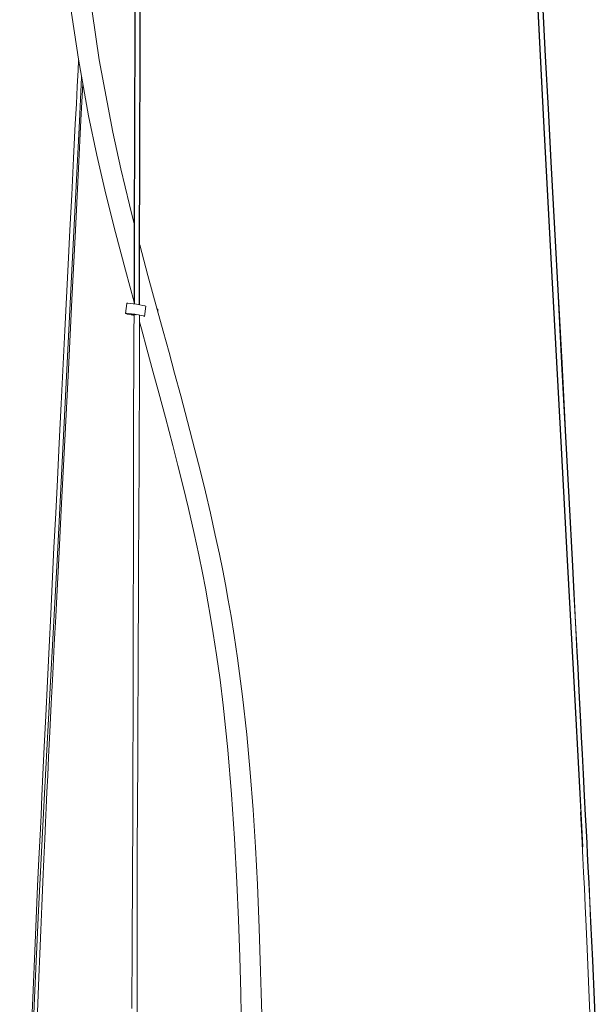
# Model space of a CAD drawing. Header units: millimetres. Extents: x -834 to 396, y -1282 to 570.
# Tile 3 of 13: x 48 to 218, y -992 to -702. Entities that reach past the tile are written whole.
import ezdxf

# ---------------------------------------------------------------- set-up
doc = ezdxf.new("R2010")
doc.units = ezdxf.units.MM

msp = doc.modelspace()

# ---------------------------------------------------------------- linework, layer by layer
at = {"color": 7, "linetype": 'Continuous', "lineweight": 15}
for p, q in [((79.35, -785.16), (78.89, -788.12)), ((81.56, -785.15), (81.61, -785.33)), ((84.49, -788.99), (84.95, -786.03)), ((88.43, -787.5), (88.51, -786.97))]:
    msp.add_line(p, q, dxfattribs=at)
at = {"color": 7, "linetype": 'Continuous', "lineweight": 15, "flags": 128}
for points in [[(82.97, -785.55), (83.01, -771.32), (83.08, -741.04), (83.16, -710.76), (83.24, -680.48), (83.32, -650.2), (83.78, -515.32), (84.4, -380.39), (84.78, -321), (85.28, -261.58), (85.41, -248.5), (85.55, -235.42), (85.7, -222.33), (85.87, -209.42), (85.92, -205.79), (85.97, -202.24), (86.02, -198.78), (86.07, -195.4), (86.13, -191.43), (86.21, -186.5), (86.32, -179.56), (86.47, -171.57), (86.59, -165.36)], [(83.07, -785.57), (83.11, -771.32), (83.18, -741.04), (83.26, -710.76), (83.34, -680.48), (83.42, -650.2), (83.88, -515.33), (84.5, -380.4), (84.88, -321), (85.38, -261.58), (85.51, -248.5), (85.65, -235.43), (85.8, -222.34), (85.97, -209.42), (86.02, -205.79), (86.07, -202.25), (86.12, -198.79), (86.17, -195.4), (86.23, -191.43), (86.31, -186.5), (86.42, -179.56), (86.57, -171.57), (86.69, -165.36)], [(213.16, -935.02), (212.87, -929.57), (210.96, -894.78), (209, -859.05), (207, -822.26), (204.6, -777.33), (202.17, -731.48), (199.72, -685.02), (197.26, -638.27), (194.82, -591.54), (192.42, -545.15), (190.46, -506.67), (188.57, -468.85), (186.75, -431.85), (185.01, -395.88), (183.73, -368.46), (182.5, -341.88), (181.36, -316.22), (180.3, -291.58), (179.51, -272.67), (178.78, -254.51), (178.12, -237.15), (178.09, -236.35)], [(213.76, -945.25), (212.95, -929.56), (211.06, -894.78), (209.09, -859.05), (207.1, -822.25), (204.7, -777.33), (202.27, -731.48), (199.82, -685.01), (197.36, -638.26), (194.92, -591.53), (192.52, -545.14), (190.56, -506.67), (188.67, -468.84), (186.85, -431.85), (185.11, -395.88), (183.82, -368.46), (182.6, -341.87), (181.46, -316.22), (180.4, -291.58), (179.61, -272.66), (178.88, -254.5), (178.22, -237.15), (178.19, -236.34)], [(82.42, -488.06), (80.01, -496.07), (75.38, -513.1), (71.34, -529.85), (67.9, -546.31), (65.04, -562.49), (62.72, -578.51), (60.95, -594.36), (59.72, -610.01), (58.96, -627.64), (58.88, -644.95), (59.45, -662.15), (60.69, -679.33), (62.56, -696.41), (65.04, -713.29), (68.08, -729.95), (70.51, -741.52), (73.16, -752.98), (75.98, -764.28), (78.9, -775.38), (81.46, -784.78)], [(81.53, -761.71), (80.12, -756.17), (77.57, -745.51), (75.19, -734.74), (71.14, -713.39), (68.02, -691.68), (66.42, -675.99), (65.36, -660.23), (64.87, -644.45), (64.94, -628.57), (65.59, -612.42), (66.74, -596.9), (68.43, -581.18), (70.67, -565.29), (73.45, -549.24), (76.8, -532.92), (80.75, -516.3), (82.33, -510.44)], [(81.81, -673.39), (81.72, -703.48), (81.62, -733.56), (81.52, -763.65), (81.46, -785.31)], [(81.91, -673.39), (81.82, -703.48), (81.72, -733.56), (81.63, -763.65), (81.56, -785.15)], [(217.59, -1001.83), (216.55, -978.73), (216.29, -973.04), (216.01, -967.31), (215.73, -961.51), (215.45, -955.89), (215.22, -951.13), (215.02, -947.28), (214.87, -944.15), (214.68, -940.54), (214.45, -935.89), (214.15, -930.19), (213.82, -923.78), (213.52, -917.97), (213.26, -912.89), (213.04, -908.54), (212.85, -904.92), (212.66, -901.26), (212.44, -897.17), (212.21, -892.65), (211.95, -887.69), (211.51, -879.17), (211.06, -870.73), (210.63, -862.52), (209.58, -842.35), (208.53, -822.57), (207.47, -802.79), (206.41, -783), (205.35, -763.22), (204.29, -743.44), (203.46, -727.9), (202.63, -712.35), (201.8, -696.72)], [(217.69, -1001.83), (216.65, -978.72), (216.38, -973.04), (216.11, -967.3), (215.82, -961.51), (215.54, -955.88), (215.31, -951.13), (215.11, -947.27), (214.96, -944.15), (214.77, -940.54), (214.54, -935.89), (214.25, -930.19), (213.92, -923.78), (213.62, -917.97), (213.35, -912.89), (213.13, -908.54), (212.94, -904.91), (212.75, -901.25), (212.54, -897.17), (212.3, -892.65), (212.04, -887.69), (211.6, -879.17), (211.16, -870.73), (210.73, -862.52), (209.68, -842.35), (208.63, -822.57), (207.58, -802.79), (206.52, -783), (205.46, -763.22), (204.4, -743.44), (203.56, -727.9), (202.73, -712.35), (201.9, -696.72)], [(65.1, -713.62), (64.96, -716.46), (64.71, -721.25), (64.45, -726.44), (64.15, -732.26), (63.64, -742.38), (63.09, -753.19), (62.56, -763.64), (62.05, -773.69), (61.55, -783.39), (61.06, -793.11), (60.56, -803.01), (59.97, -814.76), (59.39, -826.32), (58.86, -837.02), (58.36, -846.92), (57.86, -857.03), (57.34, -867.76), (56.9, -876.74), (56.43, -886.32), (55.94, -896.48), (55.45, -906.65), (55, -915.81), (54.61, -923.95), (54.31, -930.2), (54.04, -935.9), (53.76, -941.77), (53.43, -948.74), (53.05, -956.82), (52.29, -973.58), (51.59, -989.69), (51.14, -1000.57)], [(52.96, -993.89), (53.37, -983.61), (53.65, -976.75), (53.94, -969.78), (54.25, -962.68), (54.56, -955.49), (54.86, -948.83), (55.13, -942.94), (55.36, -938.09), (55.56, -933.74), (55.78, -929.14), (56.02, -924.19), (56.28, -918.85), (56.65, -911.37), (57.07, -903.14), (57.52, -894.26), (57.96, -885.63), (58.38, -877.43), (58.78, -869.67), (59.16, -862.31), (60.09, -844.14), (61.04, -825.48), (62.1, -804.63), (63.13, -784.15), (64.17, -763.59), (65.28, -741.42), (65.59, -735.11), (65.88, -729.34), (66.14, -724.13), (66.33, -720.36)], [(119.07, -994.63), (118.92, -988.25), (118.74, -981.9), (118.33, -969.21), (117.8, -956.33), (117.23, -945.35), (116.55, -934.37), (115.72, -923.31), (114.7, -912.15), (113.46, -900.91), (111.98, -889.63), (110.99, -883), (110.07, -877.34), (109.24, -872.59), (108.38, -867.93), (107.58, -863.82), (106.61, -859.01), (105.41, -853.4), (103.96, -846.95), (102.48, -840.69), (100.92, -834.32), (99.4, -828.3), (97.23, -819.92), (95.22, -812.37), (93.42, -805.73), (91.76, -799.62), (90.04, -793.37), (88.28, -786.96), (85.55, -777), (83.12, -767.88)], [(79.35, -785.16), (79.37, -785.14), (79.67, -785.12), (80.3, -785.17), (81.18, -785.27), (82.19, -785.42), (83.19, -785.59), (84.06, -785.76), (84.67, -785.9), (84.94, -786.01), (84.95, -786.03)], [(81.09, -788.64), (80.15, -788.47), (79.41, -788.3), (78.98, -788.18), (78.91, -788.1), (79.21, -788.08), (79.84, -788.13), (80.72, -788.23), (81.73, -788.38), (82.73, -788.54), (83.6, -788.71), (84.21, -788.86), (84.48, -788.97), (84.39, -789.02)], [(80.75, -788.44), (80.61, -788.4), (80.63, -788.37), (80.82, -788.37), (81.13, -788.4), (81.53, -788.46), (81.96, -788.53), (82.12, -788.55)], [(81.45, -788.52), (81.43, -793.74), (81.34, -826.83), (81.27, -860.29), (81.24, -875.41), (81.2, -891.21), (81.19, -897.6), (81.18, -903.66), (81.16, -908.71), (81.15, -912.74), (81.14, -915.83), (81.13, -919.78), (81.12, -924.8), (81.1, -930.84), (81.07, -936.91), (81.05, -942.51), (81.03, -947.64), (81.01, -953.94), (80.98, -960.07), (80.95, -966.83), (80.92, -974.21), (80.84, -992.8)], [(81.46, -788.7), (81.46, -788.7), (81.09, -788.64)], [(82.49, -939.57), (82.5, -935.17), (82.52, -928.89), (82.54, -923.58), (82.56, -919.16), (82.58, -914.68), (82.61, -905.87), (82.66, -896.02), (82.71, -885.1), (82.76, -873.62), (82.81, -862.48), (82.93, -831.88), (83.03, -801.6), (83.06, -788.78)], [(88.17, -786.83), (88.42, -786.91), (88.51, -786.97)], [(83.06, -790.6), (83.62, -792.63), (85.35, -798.96), (87.04, -805.14), (88.77, -811.52), (90.73, -818.82), (92.87, -826.99), (94.38, -832.89), (95.93, -839.13), (97.49, -845.61), (99.16, -852.92), (100.52, -859.23), (101.62, -864.57), (102.49, -869.07), (103.24, -873.11), (103.92, -876.99), (104.81, -882.37), (105.79, -888.72), (106.8, -896.03), (107.72, -903.48), (109.11, -916.7), (110.21, -929.81), (111.08, -942.8), (111.76, -955.78), (112.23, -966.76), (112.61, -977.63), (112.92, -988.31), (113.07, -994.6)], [(84.39, -789.02), (84.32, -789.04), (84.31, -789.04)], [(213.07, -935.04), (213.07, -935.07), (213.43, -942.13), (213.74, -948.43), (213.95, -952.78), (214.17, -957.41), (214.42, -962.71), (214.7, -968.67), (214.99, -975.24), (215.62, -989.68), (216.18, -1003.27)], [(82.23, -1152.56), (82.23, -1130.64), (82.24, -1107.52), (82.26, -1085.22), (82.28, -1063.63), (82.31, -1042.65), (82.35, -1015.9), (82.37, -989.75), (82.39, -963.97), (82.4, -939.59)]]:
    msp.add_lwpolyline(points, dxfattribs=at)
at = {"color": 8, "linetype": 'Continuous', "lineweight": 15, "flags": 128}
msp.add_lwpolyline([(47.75, -1152.56), (48.02, -1130.64), (48.4, -1107.52), (48.86, -1085.22), (49.41, -1063.63), (50.05, -1042.65), (51, -1015.9), (52.09, -989.75), (53.31, -963.97), (55.08, -929.57), (56.97, -894.78), (58.89, -859.05), (60.8, -822.26), (63.06, -777.33), (65.34, -731.48), (65.99, -718.5)], dxfattribs=at)
at = {"color": 7, "linetype": 'Continuous', "lineweight": 15}
msp.add_arc((83.08, -778.74), 9.97, 256.5176, 260.5709, dxfattribs=at)

doc.saveas('drawing.dxf')
